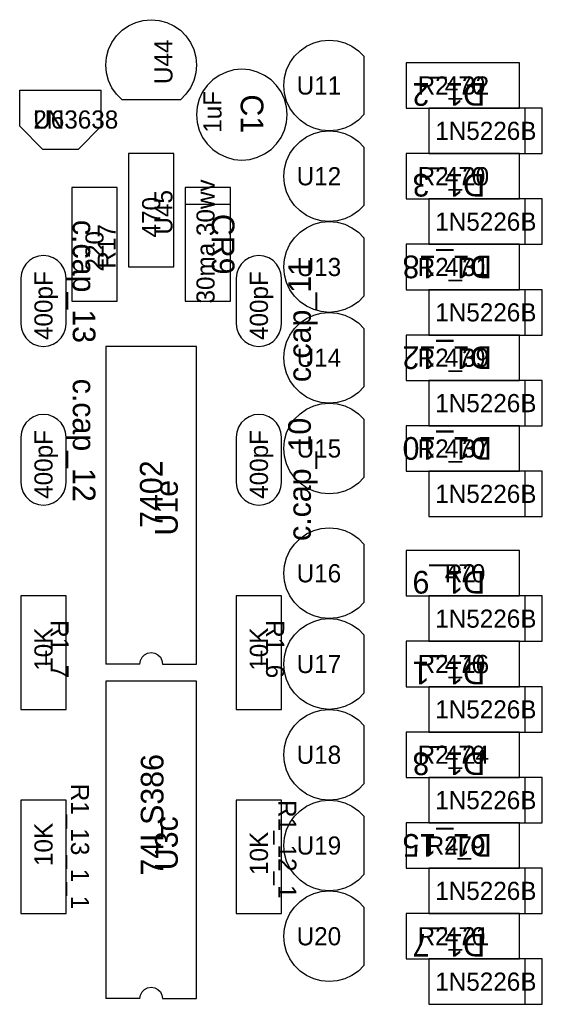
# Model space of a CAD drawing. Header units: metres. Extents: x 0.08 to 4.56, y -1.13 to 3.73.
# Tile 4 of 5: x 2.05 to 3.21, y 1.56 to 3.73. Entities that reach past the tile are written whole.
import ezdxf

# ---------------------------------------------------------------- set-up
doc = ezdxf.new("R2010")
doc.units = ezdxf.units.M

msp = doc.modelspace()

# ---------------------------------------------------------------- linework, layer by layer
at = {"layer": 'SILK1'}
for p, q in [((2.2783, 3.7058), (2.2926, 3.7158)), ((2.2926, 3.7158), (2.3084, 3.7232)), ((2.3084, 3.7232), (2.3252, 3.7277)), ((2.3252, 3.7277), (2.3426, 3.7292)), ((2.3426, 3.7292), (2.3599, 3.7277)), ((2.3599, 3.7277), (2.3768, 3.7232)), ((2.3768, 3.7232), (2.3926, 3.7158)), ((2.3926, 3.7158), (2.4069, 3.7058)), ((2.256, 3.6792), (2.266, 3.6935)), ((2.266, 3.6935), (2.2783, 3.7058)), ((2.4069, 3.7058), (2.4192, 3.6935)), ((2.4192, 3.6935), (2.4292, 3.6792)), ((2.2486, 3.6634), (2.256, 3.6792)), ((2.4292, 3.6792), (2.4365, 3.6634)), ((2.6708, 3.6608), (2.6851, 3.6708)), ((2.6851, 3.6708), (2.7009, 3.6782)), ((2.7009, 3.6782), (2.7177, 3.6827)), ((2.7177, 3.6827), (2.7351, 3.6842)), ((2.7351, 3.6842), (2.7524, 3.6827)), ((2.7524, 3.6827), (2.7693, 3.6782)), ((2.7693, 3.6782), (2.7851, 3.6708)), ((2.7851, 3.6708), (2.7994, 3.6608)), ((2.2426, 3.6292), (2.2441, 3.6466)), ((2.2441, 3.6466), (2.2486, 3.6634)), ((2.4365, 3.6634), (2.4411, 3.6466)), ((2.4411, 3.6466), (2.4426, 3.6292)), ((2.6485, 3.6342), (2.6585, 3.6485)), ((2.6585, 3.6485), (2.6708, 3.6608)), ((2.7994, 3.6608), (2.8117, 3.6485)), ((2.8117, 3.6485), (2.8117, 3.52)), ((2.2441, 3.6119), (2.2426, 3.6292)), ((2.4426, 3.6292), (2.4411, 3.6119)), ((2.6411, 3.6184), (2.6485, 3.6342)), ((3.1551, 3.6342), (2.9051, 3.6342)), ((2.9051, 3.6342), (2.9051, 3.5342)), ((3.1551, 3.5342), (3.1551, 3.6342)), ((2.2486, 3.595), (2.2441, 3.6119)), ((2.4411, 3.6119), (2.4365, 3.595)), ((2.4926, 3.6065), (2.4783, 3.5965)), ((2.5084, 3.6138), (2.4926, 3.6065)), ((2.5252, 3.6184), (2.5084, 3.6138)), ((2.5426, 3.6199), (2.5252, 3.6184)), ((2.5599, 3.6184), (2.5426, 3.6199)), ((2.5768, 3.6138), (2.5599, 3.6184)), ((2.5926, 3.6065), (2.5768, 3.6138)), ((2.6069, 3.5965), (2.5926, 3.6065)), ((2.6366, 3.6016), (2.6411, 3.6184)), ((2.256, 3.5792), (2.2486, 3.595)), ((2.4365, 3.595), (2.4292, 3.5792)), ((2.466, 3.5842), (2.456, 3.5699)), ((2.4783, 3.5965), (2.466, 3.5842)), ((2.6192, 3.5842), (2.6069, 3.5965)), ((2.6292, 3.5699), (2.6192, 3.5842)), ((2.6351, 3.5842), (2.6366, 3.6016)), ((2.6366, 3.5669), (2.6351, 3.5842)), ((2.0526, 3.5742), (2.2326, 3.5742)), ((2.0526, 3.4942), (2.0526, 3.5742)), ((2.2326, 3.4942), (2.2326, 3.5742)), ((2.266, 3.565), (2.256, 3.5792)), ((2.2783, 3.5526), (2.266, 3.565)), ((2.4192, 3.565), (2.4069, 3.5526)), ((2.4292, 3.5792), (2.4192, 3.565)), ((2.456, 3.5699), (2.4486, 3.5541)), ((2.6365, 3.5541), (2.6292, 3.5699)), ((2.6411, 3.55), (2.6366, 3.5669)), ((2.4069, 3.5526), (2.2783, 3.5526)), ((2.4441, 3.5372), (2.4426, 3.5199)), ((2.4486, 3.5541), (2.4441, 3.5372)), ((2.6411, 3.5372), (2.6365, 3.5541)), ((2.6485, 3.5342), (2.6411, 3.55)), ((2.6426, 3.5199), (2.6411, 3.5372)), ((2.4426, 3.5199), (2.4441, 3.5025)), ((2.6411, 3.5025), (2.6426, 3.5199)), ((2.6585, 3.52), (2.6485, 3.5342)), ((2.6708, 3.5076), (2.6585, 3.52)), ((2.8117, 3.52), (2.7994, 3.5076)), ((2.9051, 3.5342), (3.0801, 3.5342)), ((3.0551, 3.5342), (2.9551, 3.5342)), ((2.9551, 3.5342), (2.9551, 3.4342)), ((3.2051, 3.5342), (3.0551, 3.5342)), ((3.0801, 3.5342), (3.1551, 3.5342)), ((3.1676, 3.4342), (3.1676, 3.5342)), ((3.2051, 3.4342), (3.2051, 3.5342)), ((2.0526, 3.4942), (2.1026, 3.4442)), ((2.1826, 3.4442), (2.2326, 3.4942)), ((2.4441, 3.5025), (2.4486, 3.4857)), ((2.6365, 3.4857), (2.6411, 3.5025)), ((2.6851, 3.4976), (2.6708, 3.5076)), ((2.7009, 3.4903), (2.6851, 3.4976)), ((2.7851, 3.4976), (2.7693, 3.4903)), ((2.7994, 3.5076), (2.7851, 3.4976)), ((2.4486, 3.4857), (2.456, 3.4699)), ((2.6292, 3.4699), (2.6365, 3.4857)), ((2.6851, 3.4708), (2.7009, 3.4782)), ((2.7177, 3.4858), (2.7009, 3.4903)), ((2.7009, 3.4782), (2.7177, 3.4827)), ((2.7351, 3.4842), (2.7177, 3.4858)), ((2.7177, 3.4827), (2.7351, 3.4842)), ((2.7524, 3.4858), (2.7351, 3.4842)), ((2.7351, 3.4842), (2.7524, 3.4827)), ((2.7693, 3.4903), (2.7524, 3.4858)), ((2.7524, 3.4827), (2.7693, 3.4782)), ((2.7693, 3.4782), (2.7851, 3.4708)), ((2.456, 3.4699), (2.466, 3.4556)), ((2.466, 3.4556), (2.4783, 3.4433)), ((2.6069, 3.4433), (2.6192, 3.4556)), ((2.6192, 3.4556), (2.6292, 3.4699)), ((2.6585, 3.4485), (2.6708, 3.4608)), ((2.6708, 3.4608), (2.6851, 3.4708)), ((2.7851, 3.4708), (2.7994, 3.4608)), ((2.7994, 3.4608), (2.8117, 3.4485)), ((2.1026, 3.4442), (2.1826, 3.4442)), ((2.3926, 3.4342), (2.2926, 3.4342)), ((2.2926, 3.4342), (2.2926, 3.1842)), ((2.3926, 3.3592), (2.3926, 3.4342)), ((2.4783, 3.4433), (2.4926, 3.4333)), ((2.4926, 3.4333), (2.5084, 3.4259)), ((2.5768, 3.4259), (2.5926, 3.4333)), ((2.5926, 3.4333), (2.6069, 3.4433)), ((2.6411, 3.4184), (2.6485, 3.4342)), ((2.6485, 3.4342), (2.6585, 3.4485)), ((2.8117, 3.4485), (2.8117, 3.32)), ((3.1551, 3.4342), (2.9051, 3.4342)), ((2.9051, 3.4342), (2.9051, 3.3342)), ((2.9551, 3.4342), (3.2051, 3.4342)), ((3.1551, 3.3342), (3.1551, 3.4342)), ((2.5084, 3.4259), (2.5252, 3.4214)), ((2.5252, 3.4214), (2.5426, 3.4199)), ((2.5426, 3.4199), (2.5599, 3.4214)), ((2.5599, 3.4214), (2.5768, 3.4259)), ((2.6366, 3.4016), (2.6411, 3.4184)), ((2.6351, 3.3842), (2.6366, 3.4016)), ((2.6366, 3.3669), (2.6351, 3.3842)), ((2.6411, 3.35), (2.6366, 3.3669)), ((2.2676, 3.3592), (2.1676, 3.3592)), ((2.1676, 3.3592), (2.1676, 3.1092)), ((2.2676, 3.2842), (2.2676, 3.3592)), ((2.3926, 3.1842), (2.3926, 3.3592)), ((2.5176, 3.3592), (2.4176, 3.3592)), ((2.4176, 3.3592), (2.4176, 3.2092)), ((2.5176, 3.1092), (2.5176, 3.3592)), ((2.6485, 3.3342), (2.6411, 3.35)), ((2.5176, 3.3217), (2.4176, 3.3217)), ((2.6585, 3.32), (2.6485, 3.3342)), ((2.9051, 3.3342), (3.0801, 3.3342)), ((3.0551, 3.3342), (2.9551, 3.3342)), ((2.9551, 3.3342), (2.9551, 3.2342)), ((3.2051, 3.3342), (3.0551, 3.3342)), ((3.0801, 3.3342), (3.1551, 3.3342)), ((3.1676, 3.2342), (3.1676, 3.3342)), ((3.2051, 3.2342), (3.2051, 3.3342)), ((2.6708, 3.3076), (2.6585, 3.32)), ((2.6851, 3.2976), (2.6708, 3.3076)), ((2.7994, 3.3076), (2.7851, 3.2976)), ((2.8117, 3.32), (2.7994, 3.3076)), ((2.2676, 3.1092), (2.2676, 3.2842)), ((2.7009, 3.2903), (2.6851, 3.2976)), ((2.6851, 3.2708), (2.7009, 3.2782)), ((2.7177, 3.2858), (2.7009, 3.2903)), ((2.7009, 3.2782), (2.7177, 3.2827)), ((2.7351, 3.2842), (2.7177, 3.2858)), ((2.7177, 3.2827), (2.7351, 3.2842)), ((2.7524, 3.2858), (2.7351, 3.2842)), ((2.7351, 3.2842), (2.7524, 3.2827)), ((2.7693, 3.2903), (2.7524, 3.2858)), ((2.7524, 3.2827), (2.7693, 3.2782)), ((2.7851, 3.2976), (2.7693, 3.2903)), ((2.7693, 3.2782), (2.7851, 3.2708)), ((2.6585, 3.2485), (2.6708, 3.2608)), ((2.6708, 3.2608), (2.6851, 3.2708)), ((2.7851, 3.2708), (2.7994, 3.2608)), ((2.7994, 3.2608), (2.8117, 3.2485)), ((2.6411, 3.2184), (2.6485, 3.2342)), ((2.6485, 3.2342), (2.6585, 3.2485)), ((2.8117, 3.2485), (2.8117, 3.12)), ((3.1551, 3.2342), (2.9051, 3.2342)), ((2.9051, 3.2342), (2.9051, 3.1342)), ((2.9551, 3.2342), (3.2051, 3.2342)), ((3.1551, 3.1342), (3.1551, 3.2342)), ((2.6366, 3.2016), (2.6411, 3.2184)), ((2.066, 3.1904), (2.06, 3.1809)), ((2.0739, 3.1983), (2.066, 3.1904)), ((2.0834, 3.2043), (2.0739, 3.1983)), ((2.0939, 3.208), (2.0834, 3.2043)), ((2.1051, 3.2092), (2.0939, 3.208)), ((2.1162, 3.208), (2.1051, 3.2092)), ((2.1268, 3.2043), (2.1162, 3.208)), ((2.1363, 3.1983), (2.1268, 3.2043)), ((2.1442, 3.1904), (2.1363, 3.1983)), ((2.1501, 3.1809), (2.1442, 3.1904)), ((2.4176, 3.2092), (2.4176, 3.1092)), ((2.541, 3.1904), (2.535, 3.1809)), ((2.5489, 3.1983), (2.541, 3.1904)), ((2.5584, 3.2043), (2.5489, 3.1983)), ((2.5689, 3.208), (2.5584, 3.2043)), ((2.5801, 3.2092), (2.5689, 3.208)), ((2.5912, 3.208), (2.5801, 3.2092)), ((2.6018, 3.2043), (2.5912, 3.208)), ((2.6113, 3.1983), (2.6018, 3.2043)), ((2.6192, 3.1904), (2.6113, 3.1983)), ((2.6251, 3.1809), (2.6192, 3.1904)), ((2.6351, 3.1842), (2.6366, 3.2016)), ((2.0563, 3.1704), (2.0551, 3.1592)), ((2.06, 3.1809), (2.0563, 3.1704)), ((2.1538, 3.1704), (2.1501, 3.1809)), ((2.1551, 3.1592), (2.1538, 3.1704)), ((2.2926, 3.1842), (2.3926, 3.1842)), ((2.5313, 3.1704), (2.5301, 3.1592)), ((2.535, 3.1809), (2.5313, 3.1704)), ((2.6288, 3.1704), (2.6251, 3.1809)), ((2.6301, 3.1592), (2.6288, 3.1704)), ((2.6366, 3.1669), (2.6351, 3.1842)), ((2.0551, 3.1592), (2.0551, 3.0592)), ((2.1551, 3.0592), (2.1551, 3.1592)), ((2.5301, 3.1592), (2.5301, 3.0592)), ((2.6301, 3.0592), (2.6301, 3.1592)), ((2.6411, 3.15), (2.6366, 3.1669)), ((2.6485, 3.1342), (2.6411, 3.15)), ((2.6585, 3.12), (2.6485, 3.1342)), ((2.9051, 3.1342), (3.0801, 3.1342)), ((3.0551, 3.1342), (2.9551, 3.1342)), ((2.9551, 3.1342), (2.9551, 3.0342)), ((3.2051, 3.1342), (3.0551, 3.1342)), ((3.0801, 3.1342), (3.1551, 3.1342)), ((3.1676, 3.0342), (3.1676, 3.1342)), ((3.2051, 3.0342), (3.2051, 3.1342)), ((2.1676, 3.1092), (2.2676, 3.1092)), ((2.4176, 3.1092), (2.5176, 3.1092)), ((2.6708, 3.1076), (2.6585, 3.12)), ((2.6851, 3.0976), (2.6708, 3.1076)), ((2.7994, 3.1076), (2.7851, 3.0976)), ((2.8117, 3.12), (2.7994, 3.1076)), ((2.7009, 3.0903), (2.6851, 3.0976)), ((2.7177, 3.0858), (2.7009, 3.0903)), ((2.7009, 3.0782), (2.7177, 3.0827)), ((2.7351, 3.0842), (2.7177, 3.0858)), ((2.7177, 3.0827), (2.7351, 3.0842)), ((2.7524, 3.0858), (2.7351, 3.0842)), ((2.7351, 3.0842), (2.7524, 3.0827)), ((2.7693, 3.0903), (2.7524, 3.0858)), ((2.7524, 3.0827), (2.7693, 3.0782)), ((2.7851, 3.0976), (2.7693, 3.0903)), ((2.6585, 3.0485), (2.6708, 3.0608)), ((2.6708, 3.0608), (2.6851, 3.0708)), ((2.6851, 3.0708), (2.7009, 3.0782)), ((2.7693, 3.0782), (2.7851, 3.0708)), ((2.7851, 3.0708), (2.7994, 3.0608)), ((2.7994, 3.0608), (2.8117, 3.0485)), ((2.0551, 3.0592), (2.0563, 3.0481)), ((2.0563, 3.0481), (2.06, 3.0375)), ((2.1501, 3.0375), (2.1538, 3.0481)), ((2.1538, 3.0481), (2.1551, 3.0592)), ((2.5301, 3.0592), (2.5313, 3.0481)), ((2.5313, 3.0481), (2.535, 3.0375)), ((2.6251, 3.0375), (2.6288, 3.0481)), ((2.6288, 3.0481), (2.6301, 3.0592)), ((2.6485, 3.0342), (2.6585, 3.0485)), ((2.8117, 3.0485), (2.8117, 2.92)), ((2.06, 3.0375), (2.066, 3.0281)), ((2.066, 3.0281), (2.0739, 3.0201)), ((2.0739, 3.0201), (2.0834, 3.0142)), ((2.1268, 3.0142), (2.1363, 3.0201)), ((2.1363, 3.0201), (2.1442, 3.0281)), ((2.1442, 3.0281), (2.1501, 3.0375)), ((2.535, 3.0375), (2.541, 3.0281)), ((2.541, 3.0281), (2.5489, 3.0202)), ((2.5489, 3.0202), (2.5584, 3.0142)), ((2.6018, 3.0142), (2.6113, 3.0202)), ((2.6113, 3.0202), (2.6192, 3.0281)), ((2.6192, 3.0281), (2.6251, 3.0375)), ((2.6366, 3.0016), (2.6411, 3.0184)), ((2.6411, 3.0184), (2.6485, 3.0342)), ((3.1551, 3.0342), (2.9051, 3.0342)), ((2.9051, 3.0342), (2.9051, 2.9342)), ((2.9551, 3.0342), (3.2051, 3.0342)), ((3.1551, 2.9342), (3.1551, 3.0342)), ((2.0834, 3.0142), (2.0939, 3.0105)), ((2.0939, 3.0105), (2.1051, 3.0092)), ((2.1051, 3.0092), (2.1162, 3.0105)), ((2.1162, 3.0105), (2.1268, 3.0142)), ((2.4426, 3.0092), (2.2426, 3.0092)), ((2.2426, 3.0092), (2.2426, 2.3092)), ((2.4426, 2.3092), (2.4426, 3.0092)), ((2.5584, 3.0142), (2.5689, 3.0105)), ((2.5689, 3.0105), (2.5801, 3.0092)), ((2.5801, 3.0092), (2.5912, 3.0105)), ((2.5912, 3.0105), (2.6018, 3.0142)), ((2.6351, 2.9842), (2.6366, 3.0016)), ((2.6366, 2.9669), (2.6351, 2.9842)), ((2.6411, 2.95), (2.6366, 2.9669)), ((2.6485, 2.9342), (2.6411, 2.95)), ((2.6585, 2.92), (2.6485, 2.9342)), ((2.9051, 2.9342), (3.0801, 2.9342)), ((3.0551, 2.9342), (2.9551, 2.9342)), ((2.9551, 2.9342), (2.9551, 2.8342)), ((3.2051, 2.9342), (3.0551, 2.9342)), ((3.0801, 2.9342), (3.1551, 2.9342)), ((3.1676, 2.8342), (3.1676, 2.9342)), ((3.2051, 2.8342), (3.2051, 2.9342)), ((2.6708, 2.9076), (2.6585, 2.92)), ((2.8117, 2.92), (2.7994, 2.9076)), ((2.6851, 2.8976), (2.6708, 2.9076)), ((2.7009, 2.8903), (2.6851, 2.8976)), ((2.7177, 2.8858), (2.7009, 2.8903)), ((2.7693, 2.8903), (2.7524, 2.8858)), ((2.7851, 2.8976), (2.7693, 2.8903)), ((2.7994, 2.9076), (2.7851, 2.8976)), ((2.6708, 2.8608), (2.6851, 2.8708)), ((2.6851, 2.8708), (2.7009, 2.8782)), ((2.7009, 2.8782), (2.7177, 2.8827)), ((2.7351, 2.8842), (2.7177, 2.8858)), ((2.7177, 2.8827), (2.7351, 2.8842)), ((2.7524, 2.8858), (2.7351, 2.8842)), ((2.7351, 2.8842), (2.7524, 2.8827)), ((2.7524, 2.8827), (2.7693, 2.8782)), ((2.7693, 2.8782), (2.7851, 2.8708)), ((2.7851, 2.8708), (2.7994, 2.8608)), ((2.0739, 2.8483), (2.066, 2.8404)), ((2.0834, 2.8543), (2.0739, 2.8483)), ((2.0939, 2.858), (2.0834, 2.8543)), ((2.1051, 2.8592), (2.0939, 2.858)), ((2.1162, 2.858), (2.1051, 2.8592)), ((2.1268, 2.8543), (2.1162, 2.858)), ((2.1363, 2.8483), (2.1268, 2.8543)), ((2.1442, 2.8404), (2.1363, 2.8483)), ((2.5489, 2.8483), (2.541, 2.8404)), ((2.5584, 2.8543), (2.5489, 2.8483)), ((2.5689, 2.858), (2.5584, 2.8543)), ((2.5801, 2.8592), (2.5689, 2.858)), ((2.5912, 2.858), (2.5801, 2.8592)), ((2.6018, 2.8543), (2.5912, 2.858)), ((2.6113, 2.8483), (2.6018, 2.8543)), ((2.6192, 2.8404), (2.6113, 2.8483)), ((2.6485, 2.8342), (2.6585, 2.8485)), ((2.6585, 2.8485), (2.6708, 2.8608)), ((2.7994, 2.8608), (2.8117, 2.8485)), ((2.8117, 2.8485), (2.8117, 2.72)), ((2.06, 2.8309), (2.0563, 2.8204)), ((2.066, 2.8404), (2.06, 2.8309)), ((2.1501, 2.8309), (2.1442, 2.8404)), ((2.1538, 2.8204), (2.1501, 2.8309)), ((2.535, 2.8309), (2.5313, 2.8204)), ((2.541, 2.8404), (2.535, 2.8309)), ((2.6251, 2.8309), (2.6192, 2.8404)), ((2.6288, 2.8204), (2.6251, 2.8309)), ((2.6411, 2.8184), (2.6485, 2.8342)), ((3.1551, 2.8342), (2.9051, 2.8342)), ((2.9051, 2.8342), (2.9051, 2.7342)), ((2.9551, 2.8342), (3.2051, 2.8342)), ((3.1551, 2.7342), (3.1551, 2.8342)), ((2.0563, 2.8204), (2.0551, 2.8092)), ((2.0551, 2.8092), (2.0551, 2.7092)), ((2.1551, 2.8092), (2.1538, 2.8204)), ((2.1551, 2.7092), (2.1551, 2.8092)), ((2.5313, 2.8204), (2.5301, 2.8092)), ((2.5301, 2.8092), (2.5301, 2.7092)), ((2.6301, 2.8092), (2.6288, 2.8204)), ((2.6301, 2.7092), (2.6301, 2.8092)), ((2.6351, 2.7842), (2.6366, 2.8016)), ((2.6366, 2.8016), (2.6411, 2.8184)), ((2.6366, 2.7669), (2.6351, 2.7842)), ((2.6411, 2.75), (2.6366, 2.7669)), ((2.6485, 2.7342), (2.6411, 2.75)), ((2.6585, 2.72), (2.6485, 2.7342)), ((2.9051, 2.7342), (3.0801, 2.7342)), ((3.0551, 2.7342), (2.9551, 2.7342)), ((2.9551, 2.7342), (2.9551, 2.6342)), ((3.2051, 2.7342), (3.0551, 2.7342)), ((3.0801, 2.7342), (3.1551, 2.7342)), ((3.1676, 2.6342), (3.1676, 2.7342)), ((3.2051, 2.6342), (3.2051, 2.7342)), ((2.6708, 2.7076), (2.6585, 2.72)), ((2.8117, 2.72), (2.7994, 2.7076)), ((2.0551, 2.7092), (2.0563, 2.6981)), ((2.0563, 2.6981), (2.06, 2.6875)), ((2.1501, 2.6875), (2.1538, 2.6981)), ((2.1538, 2.6981), (2.1551, 2.7092)), ((2.5301, 2.7092), (2.5313, 2.6981)), ((2.5313, 2.6981), (2.535, 2.6875)), ((2.6251, 2.6875), (2.6288, 2.6981)), ((2.6288, 2.6981), (2.6301, 2.7092)), ((2.6851, 2.6976), (2.6708, 2.7076)), ((2.7009, 2.6903), (2.6851, 2.6976)), ((2.7851, 2.6976), (2.7693, 2.6903)), ((2.7994, 2.7076), (2.7851, 2.6976)), ((2.06, 2.6875), (2.066, 2.6781)), ((2.066, 2.6781), (2.0739, 2.6701)), ((2.0739, 2.6701), (2.0834, 2.6642)), ((2.1268, 2.6642), (2.1363, 2.6701)), ((2.1363, 2.6701), (2.1442, 2.6781)), ((2.1442, 2.6781), (2.1501, 2.6875)), ((2.535, 2.6875), (2.541, 2.6781)), ((2.541, 2.6781), (2.5489, 2.6702)), ((2.5489, 2.6702), (2.5584, 2.6642)), ((2.6018, 2.6642), (2.6113, 2.6702)), ((2.6113, 2.6702), (2.6192, 2.6781)), ((2.6192, 2.6781), (2.6251, 2.6875)), ((2.7177, 2.6858), (2.7009, 2.6903)), ((2.7351, 2.6842), (2.7177, 2.6858)), ((2.7524, 2.6858), (2.7351, 2.6842)), ((2.7693, 2.6903), (2.7524, 2.6858)), ((2.0834, 2.6642), (2.0939, 2.6605)), ((2.0939, 2.6605), (2.1051, 2.6592)), ((2.1051, 2.6592), (2.1162, 2.6605)), ((2.1162, 2.6605), (2.1268, 2.6642)), ((2.5584, 2.6642), (2.5689, 2.6605)), ((2.5689, 2.6605), (2.5801, 2.6592)), ((2.5801, 2.6592), (2.5912, 2.6605)), ((2.5912, 2.6605), (2.6018, 2.6642)), ((2.9551, 2.6342), (3.2051, 2.6342)), ((2.7009, 2.6032), (2.7177, 2.6077)), ((2.7177, 2.6077), (2.7351, 2.6092)), ((2.7351, 2.6092), (2.7524, 2.6077)), ((2.7524, 2.6077), (2.7693, 2.6032)), ((2.6585, 2.5735), (2.6708, 2.5858)), ((2.6708, 2.5858), (2.6851, 2.5958)), ((2.6851, 2.5958), (2.7009, 2.6032)), ((2.7693, 2.6032), (2.7851, 2.5958)), ((2.7851, 2.5958), (2.7994, 2.5858)), ((2.7994, 2.5858), (2.8117, 2.5735)), ((2.6485, 2.5592), (2.6585, 2.5735)), ((2.8117, 2.5735), (2.8117, 2.445)), ((2.6366, 2.5266), (2.6411, 2.5434)), ((2.6411, 2.5434), (2.6485, 2.5592)), ((3.1551, 2.5592), (2.9051, 2.5592)), ((2.9051, 2.5592), (2.9051, 2.4592)), ((3.1551, 2.4592), (3.1551, 2.5592)), ((2.6351, 2.5092), (2.6366, 2.5266)), ((2.6366, 2.4919), (2.6351, 2.5092)), ((2.6411, 2.475), (2.6366, 2.4919)), ((2.6485, 2.4592), (2.6411, 2.475)), ((2.1551, 2.4592), (2.0551, 2.4592)), ((2.0551, 2.4592), (2.0551, 2.2842)), ((2.1551, 2.2092), (2.1551, 2.4592)), ((2.6301, 2.4592), (2.5301, 2.4592)), ((2.5301, 2.4592), (2.5301, 2.2842)), ((2.6301, 2.2092), (2.6301, 2.4592)), ((2.6585, 2.445), (2.6485, 2.4592)), ((2.9051, 2.4592), (3.0801, 2.4592)), ((3.0551, 2.4592), (2.9551, 2.4592)), ((2.9551, 2.4592), (2.9551, 2.3592)), ((3.2051, 2.4592), (3.0551, 2.4592)), ((3.0801, 2.4592), (3.1551, 2.4592)), ((3.1676, 2.3592), (3.1676, 2.4592)), ((3.2051, 2.3592), (3.2051, 2.4592)), ((2.6708, 2.4326), (2.6585, 2.445)), ((2.6851, 2.4226), (2.6708, 2.4326)), ((2.7994, 2.4326), (2.7851, 2.4226)), ((2.8117, 2.445), (2.7994, 2.4326)), ((2.7009, 2.4153), (2.6851, 2.4226)), ((2.7177, 2.4108), (2.7009, 2.4153)), ((2.7351, 2.4092), (2.7177, 2.4108)), ((2.7177, 2.4077), (2.7351, 2.4092)), ((2.7524, 2.4108), (2.7351, 2.4092)), ((2.7351, 2.4092), (2.7524, 2.4077)), ((2.7693, 2.4153), (2.7524, 2.4108)), ((2.7851, 2.4226), (2.7693, 2.4153)), ((2.6708, 2.3858), (2.6851, 2.3958)), ((2.6851, 2.3958), (2.7009, 2.4032)), ((2.7009, 2.4032), (2.7177, 2.4077)), ((2.7524, 2.4077), (2.7693, 2.4032)), ((2.7693, 2.4032), (2.7851, 2.3958)), ((2.7851, 2.3958), (2.7994, 2.3858)), ((2.6485, 2.3592), (2.6585, 2.3735)), ((2.6585, 2.3735), (2.6708, 2.3858)), ((2.7994, 2.3858), (2.8117, 2.3735)), ((2.8117, 2.3735), (2.8117, 2.245)), ((2.6411, 2.3434), (2.6485, 2.3592)), ((3.1551, 2.3592), (2.9051, 2.3592)), ((2.9051, 2.3592), (2.9051, 2.2592)), ((2.9551, 2.3592), (3.2051, 2.3592)), ((3.1551, 2.2592), (3.1551, 2.3592)), ((2.3188, 2.317), (2.3224, 2.3239)), ((2.3224, 2.3239), (2.3279, 2.3295)), ((2.3279, 2.3295), (2.3348, 2.333)), ((2.3348, 2.333), (2.3426, 2.3342)), ((2.3426, 2.3342), (2.3503, 2.333)), ((2.3503, 2.333), (2.3573, 2.3295)), ((2.3573, 2.3295), (2.3628, 2.3239)), ((2.3628, 2.3239), (2.3664, 2.317)), ((2.6351, 2.3092), (2.6366, 2.3266)), ((2.6366, 2.3266), (2.6411, 2.3434)), ((2.3176, 2.3092), (2.2426, 2.3092)), ((2.3176, 2.3092), (2.3188, 2.317)), ((2.3664, 2.317), (2.3676, 2.3092)), ((2.3676, 2.3092), (2.4426, 2.3092)), ((2.6366, 2.2919), (2.6351, 2.3092)), ((2.0551, 2.2842), (2.0551, 2.2092)), ((2.5301, 2.2842), (2.5301, 2.2092)), ((2.6411, 2.275), (2.6366, 2.2919)), ((2.4426, 2.2717), (2.2426, 2.2717)), ((2.2426, 2.2717), (2.2426, 1.5717)), ((2.4426, 1.5717), (2.4426, 2.2717)), ((2.6485, 2.2592), (2.6411, 2.275)), ((2.6585, 2.245), (2.6485, 2.2592)), ((2.9051, 2.2592), (3.0801, 2.2592)), ((3.0551, 2.2592), (2.9551, 2.2592)), ((2.9551, 2.2592), (2.9551, 2.1592)), ((3.2051, 2.2592), (3.0551, 2.2592)), ((3.0801, 2.2592), (3.1551, 2.2592)), ((3.1676, 2.1592), (3.1676, 2.2592)), ((3.2051, 2.1592), (3.2051, 2.2592)), ((2.6708, 2.2326), (2.6585, 2.245)), ((2.8117, 2.245), (2.7994, 2.2326)), ((2.6851, 2.2226), (2.6708, 2.2326)), ((2.7009, 2.2153), (2.6851, 2.2226)), ((2.7177, 2.2108), (2.7009, 2.2153)), ((2.7693, 2.2153), (2.7524, 2.2108)), ((2.7851, 2.2226), (2.7693, 2.2153)), ((2.7994, 2.2326), (2.7851, 2.2226)), ((2.0551, 2.2092), (2.1551, 2.2092)), ((2.5301, 2.2092), (2.6301, 2.2092)), ((2.6708, 2.1858), (2.6851, 2.1958)), ((2.6851, 2.1958), (2.7009, 2.2032)), ((2.7009, 2.2032), (2.7177, 2.2077)), ((2.7351, 2.2092), (2.7177, 2.2108)), ((2.7177, 2.2077), (2.7351, 2.2092)), ((2.7524, 2.2108), (2.7351, 2.2092)), ((2.7351, 2.2092), (2.7524, 2.2077)), ((2.7524, 2.2077), (2.7693, 2.2032)), ((2.7693, 2.2032), (2.7851, 2.1958)), ((2.7851, 2.1958), (2.7994, 2.1858)), ((2.6485, 2.1592), (2.6585, 2.1735)), ((2.6585, 2.1735), (2.6708, 2.1858)), ((2.7994, 2.1858), (2.8117, 2.1735)), ((2.8117, 2.1735), (2.8117, 2.045)), ((2.6411, 2.1434), (2.6485, 2.1592)), ((3.1551, 2.1592), (2.9051, 2.1592)), ((2.9051, 2.1592), (2.9051, 2.0592)), ((2.9551, 2.1592), (3.2051, 2.1592)), ((3.1551, 2.0592), (3.1551, 2.1592)), ((2.6366, 2.1266), (2.6411, 2.1434)), ((2.6351, 2.1092), (2.6366, 2.1266)), ((2.6366, 2.0919), (2.6351, 2.1092)), ((2.6411, 2.075), (2.6366, 2.0919)), ((2.6485, 2.0592), (2.6411, 2.075)), ((2.6585, 2.045), (2.6485, 2.0592)), ((2.6708, 2.0326), (2.6585, 2.045)), ((2.8117, 2.045), (2.7994, 2.0326)), ((2.9051, 2.0592), (3.0801, 2.0592)), ((3.0551, 2.0592), (2.9551, 2.0592)), ((2.9551, 2.0592), (2.9551, 1.9592)), ((3.2051, 2.0592), (3.0551, 2.0592)), ((3.0801, 2.0592), (3.1551, 2.0592)), ((3.1676, 1.9592), (3.1676, 2.0592)), ((3.2051, 1.9592), (3.2051, 2.0592)), ((2.6851, 2.0226), (2.6708, 2.0326)), ((2.7009, 2.0153), (2.6851, 2.0226)), ((2.7851, 2.0226), (2.7693, 2.0153)), ((2.7994, 2.0326), (2.7851, 2.0226)), ((2.1551, 2.0092), (2.0551, 2.0092)), ((2.0551, 2.0092), (2.0551, 1.8342)), ((2.1551, 1.7592), (2.1551, 2.0092)), ((2.6301, 2.0092), (2.5301, 2.0092)), ((2.5301, 2.0092), (2.5301, 1.8342)), ((2.6301, 1.7592), (2.6301, 2.0092)), ((2.6851, 1.9958), (2.7009, 2.0032)), ((2.7177, 2.0108), (2.7009, 2.0153)), ((2.7009, 2.0032), (2.7177, 2.0077)), ((2.7351, 2.0092), (2.7177, 2.0108)), ((2.7177, 2.0077), (2.7351, 2.0092)), ((2.7524, 2.0108), (2.7351, 2.0092)), ((2.7351, 2.0092), (2.7524, 2.0077)), ((2.7693, 2.0153), (2.7524, 2.0108)), ((2.7524, 2.0077), (2.7693, 2.0032)), ((2.7693, 2.0032), (2.7851, 1.9958)), ((2.6585, 1.9735), (2.6708, 1.9858)), ((2.6708, 1.9858), (2.6851, 1.9958)), ((2.7851, 1.9958), (2.7994, 1.9858)), ((2.7994, 1.9858), (2.8117, 1.9735)), ((2.6411, 1.9434), (2.6485, 1.9592)), ((2.6485, 1.9592), (2.6585, 1.9735)), ((2.8117, 1.9735), (2.8117, 1.845)), ((3.1551, 1.9592), (2.9051, 1.9592)), ((2.9051, 1.9592), (2.9051, 1.8592)), ((2.9551, 1.9592), (3.2051, 1.9592)), ((3.1551, 1.8592), (3.1551, 1.9592)), ((2.6366, 1.9266), (2.6411, 1.9434)), ((2.6351, 1.9092), (2.6366, 1.9266)), ((2.6366, 1.8919), (2.6351, 1.9092)), ((2.6411, 1.875), (2.6366, 1.8919)), ((2.6485, 1.8592), (2.6411, 1.875)), ((2.6585, 1.845), (2.6485, 1.8592)), ((2.6708, 1.8326), (2.6585, 1.845)), ((2.8117, 1.845), (2.7994, 1.8326)), ((2.9051, 1.8592), (3.0801, 1.8592)), ((3.0551, 1.8592), (2.9551, 1.8592)), ((2.9551, 1.8592), (2.9551, 1.7592)), ((3.2051, 1.8592), (3.0551, 1.8592)), ((3.0801, 1.8592), (3.1551, 1.8592)), ((3.1676, 1.7592), (3.1676, 1.8592)), ((3.2051, 1.7592), (3.2051, 1.8592)), ((2.0551, 1.8342), (2.0551, 1.7592)), ((2.5301, 1.8342), (2.5301, 1.7592)), ((2.6851, 1.8226), (2.6708, 1.8326)), ((2.7994, 1.8326), (2.7851, 1.8226)), ((2.7009, 1.8153), (2.6851, 1.8226)), ((2.6851, 1.7958), (2.7009, 1.8032)), ((2.7177, 1.8108), (2.7009, 1.8153)), ((2.7009, 1.8032), (2.7177, 1.8077)), ((2.7351, 1.8092), (2.7177, 1.8108)), ((2.7177, 1.8077), (2.7351, 1.8092)), ((2.7524, 1.8108), (2.7351, 1.8092)), ((2.7351, 1.8092), (2.7524, 1.8077)), ((2.7693, 1.8153), (2.7524, 1.8108)), ((2.7524, 1.8077), (2.7693, 1.8032)), ((2.7851, 1.8226), (2.7693, 1.8153)), ((2.7693, 1.8032), (2.7851, 1.7958)), ((2.6585, 1.7735), (2.6708, 1.7858)), ((2.6708, 1.7858), (2.6851, 1.7958)), ((2.7851, 1.7958), (2.7994, 1.7858)), ((2.7994, 1.7858), (2.8117, 1.7735)), ((2.0551, 1.7592), (2.1551, 1.7592)), ((2.5301, 1.7592), (2.6301, 1.7592)), ((2.6411, 1.7434), (2.6485, 1.7592)), ((2.6485, 1.7592), (2.6585, 1.7735)), ((2.8117, 1.7735), (2.8117, 1.645)), ((3.1551, 1.7592), (2.9051, 1.7592)), ((2.9051, 1.7592), (2.9051, 1.6592)), ((2.9551, 1.7592), (3.2051, 1.7592)), ((3.1551, 1.6592), (3.1551, 1.7592)), ((2.6366, 1.7266), (2.6411, 1.7434)), ((2.6351, 1.7092), (2.6366, 1.7266)), ((2.6366, 1.6919), (2.6351, 1.7092)), ((2.6411, 1.675), (2.6366, 1.6919)), ((2.6485, 1.6592), (2.6411, 1.675)), ((2.6585, 1.645), (2.6485, 1.6592)), ((2.9051, 1.6592), (3.0801, 1.6592)), ((3.0551, 1.6592), (2.9551, 1.6592)), ((2.9551, 1.6592), (2.9551, 1.5592)), ((3.2051, 1.6592), (3.0551, 1.6592)), ((3.0801, 1.6592), (3.1551, 1.6592)), ((3.1676, 1.5592), (3.1676, 1.6592)), ((3.2051, 1.5592), (3.2051, 1.6592)), ((2.6708, 1.6326), (2.6585, 1.645)), ((2.6851, 1.6226), (2.6708, 1.6326)), ((2.7994, 1.6326), (2.7851, 1.6226)), ((2.8117, 1.645), (2.7994, 1.6326)), ((2.7009, 1.6153), (2.6851, 1.6226)), ((2.7177, 1.6108), (2.7009, 1.6153)), ((2.7351, 1.6092), (2.7177, 1.6108)), ((2.7524, 1.6108), (2.7351, 1.6092)), ((2.7693, 1.6153), (2.7524, 1.6108)), ((2.7851, 1.6226), (2.7693, 1.6153)), ((2.3188, 1.5795), (2.3224, 1.5864)), ((2.3224, 1.5864), (2.3279, 1.592)), ((2.3279, 1.592), (2.3348, 1.5955)), ((2.3348, 1.5955), (2.3426, 1.5967)), ((2.3426, 1.5967), (2.3503, 1.5955)), ((2.3503, 1.5955), (2.3573, 1.592)), ((2.3573, 1.592), (2.3628, 1.5864)), ((2.3628, 1.5864), (2.3664, 1.5795)), ((2.3176, 1.5717), (2.2426, 1.5717)), ((2.3176, 1.5717), (2.3188, 1.5795)), ((2.3664, 1.5795), (2.3676, 1.5717)), ((2.3676, 1.5717), (2.4426, 1.5717)), ((2.9551, 1.5592), (3.2051, 1.5592))]:
    msp.add_line(p, q, dxfattribs=at)

# ---------------------------------------------------------------- texts
for s, height, rotation, p in [('U44', 0.04, 90, (2.3895, 3.5873)), ('D1_2', 0.05, 180, (3.0789, 3.5894)), ('1uF', 0.04, 90, (2.4976, 3.4799)), ('C1', 0.05, -90, (2.54, 3.5646)), ('30ma 30wv', 0.04, 90, (2.4824, 3.1037)), ('D1_3', 0.05, 180, (3.0789, 3.3894)), ('U45', 0.04, 90, (2.3895, 3.2556)), ('470', 0.04, 90, (2.3626, 3.2492)), ('c.cap_13', 0.05, -90, (2.1697, 3.288)), ('CR9', 0.05, -90, (2.4762, 3.3013)), ('220', 0.04, 90, (2.2376, 3.1742)), ('R17', 0.04, 90, (2.2645, 3.1806)), ('D1_18', 0.05, 180, (3.0939, 3.2094)), ('c.cap_11', 0.05, 90, (2.6947, 2.9304)), ('400pF', 0.04, 90, (2.1251, 3.0232)), ('400pF', 0.04, 90, (2.6001, 3.0232)), ('D1_12', 0.05, 180, (3.0939, 3.0094)), ('c.cap_12', 0.05, -90, (2.1697, 2.938)), ('c.cap_10', 0.05, 90, (2.6947, 2.5804)), ('400pF', 0.04, 90, (2.1251, 2.6732)), ('400pF', 0.04, 90, (2.6001, 2.6732)), ('D1_10', 0.05, 180, (3.0939, 2.8094)), ('7402', 0.05, 90, (2.3676, 2.6092)), ('U1e', 0.05, 90, (2.4012, 2.5922)), ('D1_9', 0.05, 180, (3.0789, 2.5144)), ('10K', 0.04, 90, (2.1251, 2.2942)), ('R1_7', 0.04, -90, (2.1209, 2.4058)), ('10K', 0.04, 90, (2.6001, 2.2942)), ('R1_6', 0.04, -90, (2.5959, 2.4058)), ('D1_1', 0.05, 180, (3.0789, 2.3144)), ('74LS386', 0.05, 90, (2.3697, 1.843)), ('D1_8', 0.05, 180, (3.0789, 2.1144)), ('R1_13_1_1', 0.04, -90, (2.1657, 2.0452)), ('R1_12_1', 0.04, -90, (2.6228, 2.0094)), ('10K', 0.04, 90, (2.1251, 1.8639)), ('U3c', 0.05, 90, (2.4012, 1.8547)), ('10K', 0.04, 90, (2.6001, 1.8442)), ('D1_15', 0.05, 180, (3.0939, 1.9344)), ('D1_7', 0.05, 180, (3.0789, 1.7144))]:
    msp.add_text(s, height=height, rotation=rotation, dxfattribs=at).set_placement(p)
for s, p in [('U11', (2.6634, 3.5642)), ('R2_32', (2.9301, 3.5642)), ('470', (2.9901, 3.5642)), ('2N3638', (2.0826, 3.4892)), ('U63', (2.0826, 3.4892)), ('1N5226B', (2.9691, 3.4642)), ('U12', (2.6634, 3.3642)), ('R2_20', (2.9301, 3.3642)), ('470', (2.9901, 3.3642)), ('1N5226B', (2.9691, 3.2642)), ('U13', (2.6634, 3.1642)), ('R2_31', (2.9301, 3.1642)), ('470', (2.9901, 3.1642)), ('1N5226B', (2.9691, 3.0642)), ('U14', (2.6634, 2.9642)), ('R2_39', (2.9301, 2.9642)), ('470', (2.9901, 2.9642)), ('1N5226B', (2.9691, 2.8642)), ('U15', (2.6634, 2.7642)), ('R2_37', (2.9301, 2.7642)), ('470', (2.9901, 2.7642)), ('1N5226B', (2.9691, 2.6642)), ('U16', (2.6634, 2.4892)), ('470', (2.9901, 2.4892)), ('R2', (2.9901, 2.4892)), ('1N5226B', (2.9691, 2.3892)), ('U17', (2.6634, 2.2892)), ('R2_16', (2.9301, 2.2892)), ('470', (2.9901, 2.2892)), ('1N5226B', (2.9691, 2.1892)), ('U18', (2.6634, 2.0892)), ('R2_24', (2.9301, 2.0892)), ('470', (2.9901, 2.0892)), ('1N5226B', (2.9691, 1.9892)), ('U19', (2.6634, 1.8892)), ('R2_9', (2.9501, 1.8892)), ('470', (2.9901, 1.8892)), ('1N5226B', (2.9691, 1.7892)), ('U20', (2.6634, 1.6892)), ('R2_21', (2.9301, 1.6892)), ('470', (2.9901, 1.6892)), ('1N5226B', (2.9691, 1.5892))]:
    msp.add_text(s, height=0.04, dxfattribs=at).set_placement(p)

doc.saveas('drawing.dxf')
